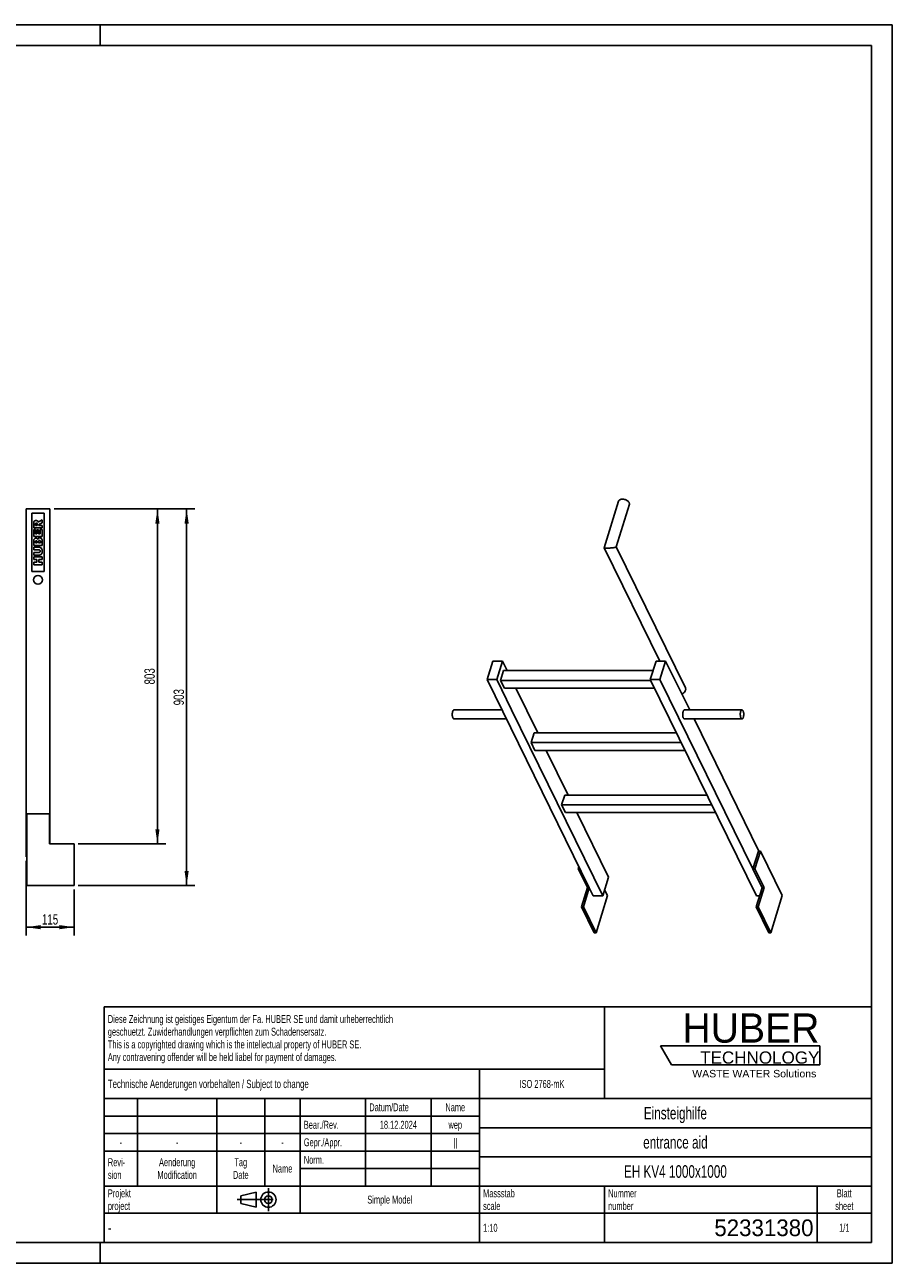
# Model space of a CAD drawing. Header units: millimetres. Extents: x 0 to 4200, y 0 to 2970.
# Tile 2 of 2: x 2120 to 4200, y 0 to 2970. Entities that reach past the tile are written whole.
import ezdxf

# ---------------------------------------------------------------- set-up
doc = ezdxf.new("R2010")
doc.units = ezdxf.units.MM
doc.header["$LTSCALE"] = 231
doc.linetypes.add('CENTER', pattern=[0.6, 0.375, -0.075, 0.075, -0.075])
doc.layers.get('0').update_dxf_attribs({"linetype": 'CONTINUOUS'})
for name, color, linetype in [('005_AXIS', 7, 'CONTINUOUS'), ('007_CURVES', 7, 'CONTINUOUS'), ('050_DIMENSIONING', 7, 'CONTINUOUS'), ('HUBER_Logo_BL0', 7, 'CONTINUOUS')]:
    doc.layers.add(name, color=color, linetype=linetype)
doc.styles.get("Standard").update_dxf_attribs({"font": 'txt', "width": 0.7})
doc.styles.add('TEXTSTYLE_2', font='txt')
doc.styles.add('TEXTSTYLE_3', font='arial.ttf')
doc.styles.add('TEXTSTYLE_4', font='txt', dxfattribs={"width": 0.8})
doc.styles.add('TEXTSTYLE_5', font='txt')
doc.dimstyles.new('DIMSTYLE_5', dxfattribs={"dimtxt": 25, "dimasz": 35, "dimexe": 2, "dimexo": 1, "dimtad": 1, "dimtxsty": 'Standard', "dimblk": '_FILLED', "dimblk1": '_FILLED', "dimblk2": '_FILLED', "dimcen": 0.09, "dimazin": 2, "dimtp": 0.8, "dimtm": 0.8, "dimtfac": 1, "dimtofl": 0, "dimtmove": 0, "dimatfit": 3, "dimldrblk": '_FILLED', "dimfxl": 1, "dimtolj": 1, "dimarcsym": 0})
doc.dimstyles.new('DIMSTYLE_6', dxfattribs={"dimtxt": 25, "dimasz": 35, "dimexe": 2, "dimexo": 1, "dimtad": 1, "dimtxsty": 'Standard', "dimblk": '_FILLED', "dimblk1": '_FILLED', "dimblk2": '_FILLED', "dimcen": 0.09, "dimazin": 2, "dimtp": 0.3, "dimtm": 0.3, "dimtfac": 1, "dimtofl": 0, "dimtmove": 0, "dimatfit": 3, "dimldrblk": '_FILLED', "dimfxl": 1, "dimtolj": 1, "dimarcsym": 0})

# ---------------------------------------------------------------- blocks, each defined once
blk = doc.blocks.new('HUBER_LOGO_BL0', base_point=(3837.5, 503.7))
at = {"layer": 'HUBER_Logo_BL0', "color": 5, "linetype": 'Continuous'}
for p, q in [((4026.4, 521), (3643.9, 521)), ((3643.9, 521), (3670.9, 476)), ((4026.4, 521), (4026.4, 476)), ((3670.9, 476), (4026.4, 476))]:
    blk.add_line(p, q, dxfattribs=at)
at = {"layer": 'HUBER_Logo_BL0', "color": 2, "linetype": 'Continuous', "attachment_point": 3, "line_spacing_factor": 0.78}
for s, insert, char_height, width, style in [('HUBER\\P\\fArial;\\H29.25;TECHNOLOGY ', (4025.4, 599.1), 70.2, 387.672, 'TEXTSTYLE_2'), ('WASTE WATER Solutions', (4018, 463.6), 18, 297.033, 'TEXTSTYLE_3')]:
    blk.add_mtext(s, dxfattribs=dict(at, insert=insert, char_height=char_height, width=width, style=style))
blk = doc.blocks.new('_FILLED')
at = {"color": 0, "linetype": 'ByBlock'}
blk.add_solid([(0, 0), (-1, 0.143), (-1, -0.143)], dxfattribs=at)
blk = doc.blocks.new('*D6')
at = {"layer": '050_DIMENSIONING', "color": 2, "linetype": 'Continuous', "transparency": 16777216}
for p, q in [((2122.7, 964.9), (2122.7, 785.9)), ((2237.7, 895.9), (2237.7, 785.9)), ((2122.7, 805.9), (2180.2, 805.9)), ((2237.7, 805.9), (2180.2, 805.9))]:
    blk.add_line(p, q, dxfattribs=at)
at = {"layer": '050_DIMENSIONING', "color": 2, "linetype": 'Continuous', "transparency": 16777216, "xscale": 35, "yscale": 35, "zscale": 35, "rotation": 180}
blk.add_blockref('_FILLED', (2122.7, 805.9), dxfattribs=at)
at = {"layer": '050_DIMENSIONING', "color": 2, "linetype": 'Continuous', "transparency": 16777216, "xscale": 35, "yscale": 35, "zscale": 35}
blk.add_blockref('_FILLED', (2237.7, 805.9), dxfattribs=at)
at = {"layer": '050_DIMENSIONING', "color": 2, "linetype": 'Continuous', "transparency": 16777216, "insert": (2180.2, 837.1), "char_height": 25, "width": 69.643, "attachment_point": 2, "line_spacing_factor": 0.9}
blk.add_mtext('115', dxfattribs=at)
blk = doc.blocks.new('*D7')
at = {"layer": '050_DIMENSIONING', "color": 2, "linetype": 'Continuous', "transparency": 16777216}
for p, q in [((2189.7, 1808.9), (2457.7, 1808.9)), ((2437.7, 1808.9), (2437.7, 1407.4)), ((2437.7, 1005.9), (2437.7, 1407.4)), ((2247.7, 1005.9), (2457.7, 1005.9))]:
    blk.add_line(p, q, dxfattribs=at)
at = {"layer": '050_DIMENSIONING', "color": 2, "linetype": 'Continuous', "transparency": 16777216, "xscale": 35, "yscale": 35, "zscale": 35}
for p, rotation in [((2437.7, 1808.9), 90), ((2437.7, 1005.9), 270)]:
    blk.add_blockref('_FILLED', p, dxfattribs=dict(at, rotation=rotation))
at = {"layer": '050_DIMENSIONING', "color": 2, "linetype": 'Continuous', "transparency": 16777216, "insert": (2406.4, 1407.4), "char_height": 25, "width": 85.714, "attachment_point": 2, "rotation": 90, "line_spacing_factor": 0.9}
blk.add_mtext('803', dxfattribs=at)
blk = doc.blocks.new('*D8')
at = {"layer": '050_DIMENSIONING', "color": 2, "linetype": 'Continuous', "transparency": 16777216}
for p, q in [((2189.7, 1808.9), (2527.7, 1808.9)), ((2507.7, 1808.9), (2507.7, 1357.4)), ((2507.7, 905.9), (2507.7, 1357.4)), ((2247.7, 905.9), (2527.7, 905.9))]:
    blk.add_line(p, q, dxfattribs=at)
at = {"layer": '050_DIMENSIONING', "color": 2, "linetype": 'Continuous', "transparency": 16777216, "xscale": 35, "yscale": 35, "zscale": 35}
for p, rotation in [((2507.7, 1808.9), 90), ((2507.7, 905.9), 270)]:
    blk.add_blockref('_FILLED', p, dxfattribs=dict(at, rotation=rotation))
at = {"layer": '050_DIMENSIONING', "color": 2, "linetype": 'Continuous', "transparency": 16777216, "insert": (2476.4, 1357.4), "char_height": 25, "width": 85.714, "attachment_point": 2, "rotation": 90, "line_spacing_factor": 0.9}
blk.add_mtext('903', dxfattribs=at)
blk = doc.blocks.new('PROJEKTIONSMETHODE_1_BL1', base_point=(2680, 152.5))
at = {"color": 2, "linetype": 'CENTER'}
for p, q in [((2703.8, 180), (2703.8, 125)), ((2628.7, 152.5), (2731.3, 152.5))]:
    blk.add_line(p, q, dxfattribs=at)
at = {"color": 2, "linetype": 'Continuous'}
for p, q in [((2637.8, 161.7), (2674.5, 170.8)), ((2637.8, 143.3), (2637.8, 161.7)), ((2674.5, 134.2), (2674.5, 170.8)), ((2637.8, 143.3), (2674.5, 134.2))]:
    blk.add_line(p, q, dxfattribs=at)
for radius in [18.3, 9.17]:
    blk.add_circle((2703.8, 152.5), radius, dxfattribs=at)
blk = doc.blocks.new('*T11')
at = {"color": 3, "linetype": 'Continuous'}
for p, q in [((0, 0), (1840, 0)), ((0, 0), (0, -565)), ((1200, 0), (1200, -220)), ((1840, 0), (1840, -565)), ((0, -150), (1200, -150)), ((900, -150), (900, -565)), ((0, -220), (1840, -220)), ((80, -220), (80, -430)), ((270, -220), (270, -495)), ((385, -220), (385, -430)), ((470, -220), (470, -495)), ((627, -220), (627, -430)), ((784, -220), (784, -430)), ((0, -262), (900, -262)), ((900, -290), (1840, -290)), ((0, -304), (900, -304)), ((0, -346), (900, -346)), ((900, -360), (1840, -360)), ((470, -388), (900, -388)), ((0, -430), (1840, -430)), ((1200, -430), (1200, -565)), ((1710, -430), (1710, -565)), ((0, -495), (1840, -495)), ((0, -565), (1840, -565))]:
    blk.add_line(p, q, dxfattribs=at)
at = {"color": 2, "linetype": 'Continuous', "line_spacing_factor": 0.96}
for s, insert, char_height, width, attachment_point in [('Diese Zeichnung ist geistiges Eigentum der Fa. HUBER SE und damit urheberrechtlich \\Pgeschuetzt. Zuwiderhandlungen verpflichten zum Schadensersatz.\\PThis is a copyrighted drawing which is the intellectual property of HUBER SE.\\PAny contravening offender will be held liabel for payment of damages.', (8.75, -19.9), 19, 2214.8571, 1), ('Technische Aenderungen vorbehalten / Subject to change', (8.75, -175), 20, 1524.7619, 1), ('ISO 2768-mK', (1050, -175.5), 19, 332.9524, 2), ('Datum/Date', (635.75, -231.5), 19, 292.2381, 1), ('Name', (842, -231.5), 19, 126.6667, 2), ('Einsteighilfe', (1370, -240), 30, 504.2857, 2), ('Bear./Rev.', (478.75, -273.5), 19, 272.3333, 1), ('18.12.2024', (705.5, -273.5), 19, 273.2381, 2), ('wep', (842, -273.5), 19, 99.5238, 2), ('-', (40, -315.5), 19, 34.381, 2), ('-', (175, -315.5), 19, 34.381, 2), ('-', (327.5, -315.5), 19, 34.381, 2), ('-', (427.5, -315.5), 19, 34.381, 2), ('Gepr./Appr.', (478.75, -315.5), 19, 299.4762, 1), ('||', (842, -315.5), 19, 50.6667, 2), ('entrance aid', (1370, -310), 30, 501.4286, 2), ('Revi-\\Psion', (8.75, -363.3), 19, 138.4286, 1), ('Aenderung\\PModification', (175, -363.3), 19, 303.0952, 2), ('Tag\\PDate', (327.5, -363.3), 19, 117.619, 2), ('Name', (427.5, -378.5), 19, 126.6667, 2), ('Norm. ', (478.75, -357.5), 19, 175.5238, 1), ('EH KV4 1000x1000', (1370, -380), 30, 734.2857, 2), ('Projekt\\Pproject', (8.75, -437.8), 19, 183.6667, 1), ('Massstab\\Pscale', (908.75, -437.8), 19, 224.381, 1), ('Nummer\\Pnumber', (1208.75, -437.8), 19, 186.381, 1), ('Blatt\\Psheet', (1775, -437.8), 19, 137.5238, 2), ('Simple Model', (685, -453), 19, 328.4286, 2), ('1:10', (908.75, -520.5), 19, 94.0952, 1), ('1/1', (1775, -520.5), 19, 79.619, 2)]:
    blk.add_mtext(s, dxfattribs=dict(at, insert=insert, char_height=char_height, width=width, attachment_point=attachment_point))
for s, insert, char_height, width, attachment_point, style in [('-', (8.75, -517.5), 25, 18.3333, 1, 'TEXTSTYLE_4'), ('52331380', (1701.25, -510), 40, 546.6667, 3, 'TEXTSTYLE_5')]:
    blk.add_mtext(s, dxfattribs=dict(at, insert=insert, char_height=char_height, width=width, attachment_point=attachment_point, style=style))

msp = doc.modelspace()

# ---------------------------------------------------------------- linework, layer by layer
at = {"color": 7, "linetype": 'Continuous'}
for p, q in [((0, 2970), (4200, 2970)), ((4200, 0), (4200, 2970)), ((3509.176, 1715.905), (3543.788, 1827.912)), ((3538.022, 1718.141), (3569.489, 1819.97)), ((2122.656, 1808.851), (2179.656, 1808.851)), ((2122.656, 1808.851), (2122.656, 974.851)), ((2179.656, 1005.851), (2179.656, 1808.851)), ((3642.47, 1444.121), (3509.191, 1715.715)), ((3537.969, 1717.972), (3538.022, 1718.141)), ((3538.033, 1718.003), (3538, 1718.07)), ((3703.878, 1380.046), (3538.033, 1718.003)), ((3242.115, 1444.121), (3228.317, 1399.472)), ((3265.141, 1444.121), (3242.115, 1444.121)), ((3251.344, 1399.472), (3265.141, 1444.121)), ((3265.141, 1444.121), (3276.432, 1421.114)), ((3633.566, 1444.121), (3619.768, 1399.472)), ((3656.592, 1444.121), (3633.566, 1444.121)), ((3642.795, 1399.472), (3656.592, 1444.121)), ((3656.592, 1444.121), (3714.179, 1326.773)), ((3473.266, 900.319), (3228.317, 1399.472)), ((3228.317, 1399.472), (3251.344, 1399.472)), ((3251.344, 1399.472), (3287.03, 1326.751)), ((3267.974, 1421.114), (3260.712, 1397.614)), ((3260.712, 1397.614), (3269.864, 1378.966)), ((3260.712, 1397.614), (3620.679, 1397.614)), ((3267.974, 1421.114), (3626.456, 1421.114)), ((3619.768, 1399.472), (3874.173, 881.049)), ((3619.768, 1399.472), (3642.795, 1399.472)), ((3887.743, 900.319), (3642.795, 1399.472)), ((3629.831, 1378.966), (3269.864, 1378.966)), ((3297.115, 1378.966), (3349.642, 1271.928)), ((3287.03, 1326.751), (3505.749, 881.049)), ((3724.631, 1305.473), (3880.155, 988.549)), ((3341.184, 1271.928), (3333.922, 1248.428)), ((3333.922, 1248.428), (3343.074, 1229.78)), ((3333.922, 1248.428), (3693.89, 1248.428)), ((3341.184, 1271.928), (3682.358, 1271.928)), ((3703.041, 1229.78), (3343.074, 1229.78)), ((3370.325, 1229.78), (3422.852, 1122.741)), ((3407.133, 1099.242), (3414.394, 1122.741)), ((3407.133, 1099.242), (3416.284, 1080.593)), ((3407.133, 1099.242), (3767.1, 1099.242)), ((3414.394, 1122.741), (3755.568, 1122.741)), ((2124.156, 1077.851), (2178.656, 1077.851)), ((2178.656, 1077.851), (2178.656, 1005.851)), ((3776.251, 1080.593), (3416.284, 1080.593)), ((3443.535, 1080.593), (3519.546, 925.698)), ((2237.656, 1005.851), (2178.656, 1005.851)), ((2237.656, 1005.851), (2237.656, 905.851)), ((3866.022, 945.858), (3879.215, 988.549)), ((3883.82, 988.549), (3870.628, 945.858)), ((3883.82, 988.549), (3879.215, 988.549)), ((2122.656, 974.851), (2124.156, 974.851)), ((3448.477, 950.833), (3446.94, 945.858)), ((3446.94, 945.858), (3468.903, 901.102)), ((3450.918, 945.858), (3446.94, 945.858)), ((3505.749, 881.049), (3519.546, 925.698)), ((3870.628, 945.858), (3866.022, 945.858)), ((3866.022, 945.858), (3887.985, 901.102)), ((3870.628, 945.858), (3892.591, 901.102)), ((3454.621, 854.886), (3468.903, 901.102)), ((3459.226, 854.886), (3473.266, 900.319)), ((3468.903, 901.102), (3472.881, 901.102)), ((3473.266, 900.319), (3482.722, 881.049)), ((3517.205, 881.632), (3510.286, 895.731)), ((3873.703, 854.886), (3887.743, 900.319)), ((3878.309, 854.886), (3892.591, 901.102)), ((3887.985, 901.102), (3887.743, 900.319)), ((3887.985, 901.102), (3892.591, 901.102)), ((3505.749, 881.049), (3482.722, 881.049)), ((3881.788, 881.049), (3874.173, 881.049)), ((3454.621, 854.886), (3485.125, 792.725)), ((3454.621, 854.886), (3459.226, 854.886)), ((3489.73, 792.725), (3459.226, 854.886)), ((3873.703, 854.886), (3904.208, 792.725)), ((3873.703, 854.886), (3878.309, 854.886)), ((3908.813, 792.725), (3878.309, 854.886)), ((0, 0), (4200, 0))]:
    msp.add_line(p, q, dxfattribs=at)
at = {"color": 3, "linetype": 'Continuous'}
for p, q in [((4200, 2970), (0, 2970)), ((2300, 2970), (2300, 2920)), ((4200, 2970), (4200, 0)), ((2300, 0), (2300, 50)), ((4200, 0), (0, 0))]:
    msp.add_line(p, q, dxfattribs=at)
at = {"color": 5, "linetype": 'Continuous'}
for p, q in [((4150, 2920), (50, 2920)), ((4150, 50), (4150, 2920)), ((50, 50), (4150, 50))]:
    msp.add_line(p, q, dxfattribs=at)
at = {"color": 7, "linetype": 'Continuous'}
for points, knots in [([(3543.788, 1827.912), (3543.891, 1828.243), (3544.181, 1828.894), (3545.09, 1830.095), (3546.836, 1831.3), (3549.5, 1832.133), (3551.483, 1832.302), (3552.536, 1832.302)], [0, 0, 0, 0, 0.09985661, 0.20326446, 0.43080614, 0.69658884, 1, 1, 1, 1]), ([(3552.536, 1832.302), (3553.64, 1832.302), (3555.896, 1832.101), (3559.21, 1831.292), (3562.361, 1830.017), (3565.15, 1828.356), (3567.403, 1826.41), (3568.984, 1824.291), (3569.663, 1822.395), (3569.713, 1820.959), (3569.587, 1820.288), (3569.489, 1819.97)], [0, 0, 0, 0, 0.14175832, 0.28946124, 0.43661396, 0.57679614, 0.70458472, 0.81664182, 0.9131602, 0.95728244, 1, 1, 1, 1]), ([(3509.191, 1715.715), (3509.228, 1715.639), (3509.398, 1715.489), (3509.767, 1715.327), (3510.322, 1715.171), (3511.476, 1714.964), (3513.466, 1714.8), (3515.204, 1714.763), (3516.214, 1714.763)], [0, 0, 0, 0, 0.03539181, 0.08986439, 0.16854155, 0.27479956, 0.57855459, 1, 1, 1, 1]), ([(3516.214, 1714.763), (3518.314, 1714.763), (3522.345, 1714.928), (3527.874, 1715.441), (3531.884, 1716.019), (3534.44, 1716.536), (3535.494, 1716.799), (3535.961, 1716.938)], [0, 0, 0, 0, 0.31645298, 0.60723603, 0.83644271, 0.92652451, 1, 1, 1, 1]), ([(3535.961, 1716.938), (3536.23, 1717.019), (3536.708, 1717.171), (3537.323, 1717.426), (3537.743, 1717.666), (3537.938, 1717.871), (3537.969, 1717.972)], [0, 0, 0, 0, 0.36575674, 0.65378512, 0.86318128, 1, 1, 1, 1]), ([(3695.378, 1365.083), (3697.029, 1365.81), (3700.039, 1367.684), (3702.883, 1370.983), (3704.209, 1373.906), (3704.667, 1376.063), (3704.589, 1378.154), (3704.169, 1379.453), (3703.878, 1380.046)], [0, 0, 0, 0, 0.28454411, 0.55094915, 0.67337444, 0.78785913, 0.89579801, 1, 1, 1, 1])]:
    msp.add_open_spline(points, degree=3, knots=knots, dxfattribs=at)
msp.add_open_spline([(3509.176, 1715.905), (3509.157, 1715.845), (3509.163, 1715.772), (3509.191, 1715.715)], degree=3, dxfattribs=at)
at = {"layer": '005_AXIS', "color": 7, "linetype": 'Continuous'}
for p, q in [((3263.993, 1326.773), (3148.914, 1326.773)), ((3701.551, 1326.773), (3839.71, 1326.773)), ((3274.445, 1305.473), (3148.914, 1305.473)), ((3701.551, 1305.473), (3839.71, 1305.473)), ((2124.156, 1077.851), (2124.156, 905.851)), ((3936.287, 881.632), (3883.82, 988.549)), ((2124.156, 905.851), (2237.656, 905.851)), ((3517.205, 881.632), (3489.73, 792.725)), ((3936.287, 881.632), (3908.813, 792.725)), ((3485.125, 792.725), (3489.73, 792.725)), ((3904.208, 792.725), (3908.813, 792.725))]:
    msp.add_line(p, q, dxfattribs=at)
for start, end in [(0, 180), (180, 360)]:
    msp.add_arc((2151.156, 1638.851), 10.65, start, end, dxfattribs=at)
for points, knots in [([(3146.336, 1307.78), (3145.96, 1308.546), (3145.362, 1310.321), (3144.858, 1313.227), (3144.705, 1316.398), (3144.92, 1319.545), (3145.482, 1322.378), (3146.235, 1324.403), (3147.007, 1325.627), (3147.598, 1326.267), (3148.234, 1326.675), (3148.697, 1326.773), (3148.914, 1326.773)], [0, 0, 0, 0, 0.12346891, 0.26911552, 0.42616207, 0.58211514, 0.72463756, 0.84346087, 0.89210784, 0.93346397, 0.96860665, 1, 1, 1, 1]), ([(3148.914, 1305.473), (3148.678, 1305.473), (3148.169, 1305.591), (3147.483, 1306.074), (3146.853, 1306.824), (3146.504, 1307.438), (3146.336, 1307.78)], [0, 0, 0, 0, 0.19544256, 0.4179159, 0.68405264, 1, 1, 1, 1]), ([(3701.551, 1326.773), (3701.334, 1326.773), (3700.871, 1326.675), (3700.234, 1326.267), (3699.643, 1325.627), (3698.871, 1324.403), (3698.119, 1322.378), (3697.557, 1319.545), (3697.342, 1316.398), (3697.494, 1313.227), (3697.999, 1310.321), (3698.597, 1308.546), (3698.973, 1307.78)], [0, 0, 0, 0, 0.03139335, 0.06653602, 0.10789214, 0.15653911, 0.27536243, 0.41788485, 0.57383792, 0.73088448, 0.87653108, 1, 1, 1, 1]), ([(3698.973, 1307.78), (3699.141, 1307.438), (3699.49, 1306.824), (3700.119, 1306.074), (3700.806, 1305.591), (3701.315, 1305.473), (3701.551, 1305.473)], [0, 0, 0, 0, 0.31594734, 0.58208415, 0.80455751, 1, 1, 1, 1]), ([(3839.71, 1326.773), (3839.493, 1326.773), (3839.03, 1326.675), (3838.393, 1326.267), (3837.803, 1325.627), (3837.03, 1324.403), (3836.278, 1322.378), (3835.716, 1319.545), (3835.501, 1316.398), (3835.653, 1313.227), (3836.158, 1310.321), (3836.756, 1308.546), (3837.132, 1307.78)], [0, 0, 0, 0, 0.03139336, 0.06653603, 0.10789216, 0.15653912, 0.27536241, 0.41788484, 0.57383792, 0.73088448, 0.87653108, 1, 1, 1, 1]), ([(3837.132, 1307.78), (3837.3, 1307.438), (3837.649, 1306.824), (3838.278, 1306.074), (3838.965, 1305.591), (3839.474, 1305.473), (3839.71, 1305.473)], [0, 0, 0, 0, 0.31594734, 0.58208411, 0.80455748, 1, 1, 1, 1]), ([(3842.288, 1324.465), (3842.12, 1324.808), (3841.771, 1325.422), (3841.141, 1326.171), (3840.454, 1326.654), (3839.946, 1326.773), (3839.71, 1326.773)], [0, 0, 0, 0, 0.31594734, 0.58208411, 0.80455748, 1, 1, 1, 1]), ([(3839.71, 1305.473), (3839.927, 1305.473), (3840.389, 1305.571), (3841.026, 1305.979), (3841.617, 1306.618), (3842.389, 1307.843), (3843.142, 1309.867), (3843.704, 1312.701), (3843.919, 1315.847), (3843.766, 1319.018), (3843.261, 1321.924), (3842.663, 1323.7), (3842.288, 1324.465)], [0, 0, 0, 0, 0.03139336, 0.06653603, 0.10789216, 0.15653912, 0.27536241, 0.41788484, 0.57383792, 0.73088448, 0.87653108, 1, 1, 1, 1])]:
    msp.add_open_spline(points, degree=3, knots=knots, dxfattribs=at)
at = {"layer": '007_CURVES', "color": 4, "linetype": 'Continuous'}
for p, q in [((2136.156, 1798.851), (2136.156, 1658.851)), ((2166.156, 1798.851), (2136.156, 1798.851)), ((2161.156, 1782.944), (2155.371, 1779.943)), ((2161.156, 1775.959), (2161.156, 1782.944)), ((2166.156, 1658.851), (2166.156, 1798.851)), ((2141.156, 1773.572), (2141.156, 1763.272)), ((2141.156, 1763.272), (2161.156, 1763.272)), ((2145.426, 1759.561), (2141.156, 1759.561)), ((2141.156, 1759.561), (2141.156, 1742.999)), ((2145.194, 1769.479), (2145.194, 1772.194)), ((2149.259, 1769.479), (2145.194, 1769.479)), ((2145.426, 1749.192), (2145.426, 1759.561)), ((2152.683, 1758.81), (2148.604, 1758.81)), ((2148.604, 1758.81), (2148.604, 1749.192)), ((2149.259, 1772.085), (2149.259, 1769.479)), ((2152.683, 1749.192), (2152.683, 1758.81)), ((2153.038, 1769.479), (2153.038, 1770.025)), ((2161.156, 1769.479), (2153.038, 1769.479)), ((2155.044, 1772.658), (2161.156, 1775.959)), ((2161.156, 1759.861), (2156.626, 1759.861)), ((2156.626, 1759.861), (2156.626, 1749.192)), ((2161.156, 1763.272), (2161.156, 1769.479)), ((2161.156, 1742.999), (2161.156, 1759.861)), ((2141.156, 1742.999), (2161.156, 1742.999)), ((2141.156, 1732.862), (2141.156, 1721.293)), ((2145.207, 1727.528), (2145.207, 1730.257)), ((2149, 1727.528), (2145.207, 1727.528)), ((2148.604, 1749.192), (2145.426, 1749.192)), ((2149, 1730.216), (2149, 1727.528)), ((2156.626, 1749.192), (2152.683, 1749.192)), ((2152.806, 1727.528), (2152.806, 1730.666)), ((2156.858, 1727.528), (2152.806, 1727.528)), ((2156.858, 1730.679), (2156.858, 1727.528)), ((2161.156, 1721.293), (2161.156, 1731.962)), ((2141.156, 1721.293), (2161.156, 1721.293)), ((2153.079, 1717.187), (2141.156, 1717.187)), ((2141.156, 1717.187), (2141.156, 1711.02)), ((2141.156, 1711.02), (2153.366, 1711.02)), ((2153.366, 1704.186), (2141.156, 1704.186)), ((2141.156, 1704.186), (2141.156, 1698.019)), ((2141.156, 1698.019), (2153.079, 1698.019)), ((2161.156, 1693.899), (2141.156, 1693.899)), ((2141.156, 1693.899), (2141.156, 1687.692)), ((2161.156, 1687.692), (2161.156, 1693.899)), ((2141.156, 1687.692), (2148.154, 1687.692)), ((2148.154, 1680.939), (2141.156, 1680.939)), ((2141.156, 1680.939), (2141.156, 1674.759)), ((2141.156, 1674.759), (2161.156, 1674.759)), ((2148.154, 1687.692), (2148.154, 1680.939)), ((2153.065, 1680.939), (2153.065, 1687.692)), ((2153.065, 1687.692), (2161.156, 1687.692)), ((2161.156, 1680.939), (2153.065, 1680.939)), ((2161.156, 1674.759), (2161.156, 1680.939)), ((2136.156, 1658.851), (2166.156, 1658.851))]:
    msp.add_line(p, q, dxfattribs=at)
for points in [[(2141.156, 1773.572), (2141.156, 1775.482), (2141.319, 1776.941), (2141.647, 1777.951)], [(2141.647, 1777.951), (2141.974, 1778.96), (2142.588, 1779.765), (2143.478, 1780.388)], [(2143.478, 1780.388), (2144.362, 1781.007), (2145.439, 1781.321), (2146.708, 1781.321)], [(2145.716, 1774.496), (2145.371, 1774.09), (2145.194, 1773.312), (2145.194, 1772.194)], [(2147.199, 1775.113), (2146.558, 1775.113), (2146.067, 1774.909), (2145.716, 1774.496)], [(2146.708, 1781.321), (2147.827, 1781.321), (2148.782, 1781.075), (2149.59, 1780.603)], [(2148.361, 1774.721), (2148.031, 1774.977), (2147.636, 1775.113), (2147.199, 1775.113)], [(2148.995, 1773.724), (2148.904, 1774.131), (2148.7, 1774.458), (2148.361, 1774.721)], [(2149.259, 1772.085), (2149.259, 1772.357), (2149.177, 1772.903), (2148.995, 1773.724)], [(2149.59, 1780.603), (2150.392, 1780.134), (2151.046, 1779.479), (2151.547, 1778.652)], [(2151.547, 1778.652), (2151.865, 1778.128), (2152.124, 1777.405), (2152.329, 1776.478)], [(2152.329, 1776.478), (2152.588, 1777.214), (2152.834, 1777.76), (2153.075, 1778.09)], [(2153.512, 1771.531), (2153.202, 1771.089), (2153.038, 1770.584), (2153.038, 1770.025)], [(2153.075, 1778.09), (2153.243, 1778.319), (2153.584, 1778.647), (2154.13, 1779.082)], [(2155.044, 1772.658), (2154.254, 1772.231), (2153.748, 1771.866), (2153.512, 1771.531)], [(2154.13, 1779.082), (2154.662, 1779.506), (2155.071, 1779.793), (2155.371, 1779.943)], [(2141.156, 1732.862), (2141.156, 1734.786), (2141.633, 1736.259), (2142.588, 1737.296)], [(2142.588, 1737.296), (2143.543, 1738.333), (2144.73, 1738.851), (2146.135, 1738.851)], [(2145.698, 1732.221), (2145.371, 1731.839), (2145.207, 1731.184), (2145.207, 1730.257)], [(2147.063, 1732.794), (2146.49, 1732.794), (2146.026, 1732.603), (2145.698, 1732.221)], [(2146.135, 1738.851), (2147.322, 1738.851), (2148.331, 1738.483), (2149.18, 1737.749)], [(2148.509, 1732.221), (2148.181, 1732.603), (2147.69, 1732.794), (2147.063, 1732.794)], [(2149, 1730.216), (2149, 1731.171), (2148.836, 1731.839), (2148.509, 1732.221)], [(2149.18, 1737.749), (2149.75, 1737.255), (2150.187, 1736.532), (2150.514, 1735.591)], [(2150.514, 1735.591), (2150.869, 1737.023), (2151.456, 1738.074), (2152.301, 1738.756)], [(2152.301, 1738.756), (2153.147, 1739.438), (2154.198, 1739.779), (2155.467, 1739.779)], [(2153.352, 1732.93), (2152.997, 1732.494), (2152.806, 1731.744), (2152.806, 1730.666)], [(2154.771, 1733.585), (2154.184, 1733.585), (2153.707, 1733.367), (2153.352, 1732.93)], [(2156.299, 1732.93), (2155.917, 1733.367), (2155.412, 1733.585), (2154.771, 1733.585)], [(2155.467, 1739.779), (2156.503, 1739.779), (2157.445, 1739.533), (2158.262, 1739.054)], [(2156.858, 1730.679), (2156.858, 1731.744), (2156.681, 1732.494), (2156.299, 1732.93)], [(2158.262, 1739.054), (2159.095, 1738.565), (2159.75, 1737.91), (2160.229, 1737.078)], [(2160.229, 1737.078), (2160.528, 1736.559), (2160.746, 1735.768), (2160.886, 1734.732)], [(2160.886, 1734.732), (2161.074, 1733.34), (2161.156, 1732.412), (2161.156, 1731.962)], [(2153.079, 1717.187), (2154.266, 1717.187), (2155.371, 1716.996), (2156.422, 1716.628)], [(2156.463, 1698.59), (2155.18, 1698.21), (2154.061, 1698.019), (2153.079, 1698.019)], [(2155.93, 1710.106), (2155.33, 1710.707), (2154.471, 1711.02), (2153.366, 1711.02)], [(2153.366, 1704.186), (2154.457, 1704.186), (2155.303, 1704.486), (2155.917, 1705.086)], [(2155.917, 1705.086), (2156.531, 1705.686), (2156.831, 1706.532), (2156.831, 1707.61)], [(2156.831, 1707.61), (2156.831, 1708.674), (2156.531, 1709.506), (2155.93, 1710.106)], [(2156.422, 1716.628), (2157.472, 1716.259), (2158.386, 1715.686), (2159.177, 1714.895)], [(2158.765, 1699.905), (2158.018, 1699.261), (2157.254, 1698.824), (2156.463, 1698.59)], [(2160.49, 1702.029), (2160.078, 1701.252), (2159.505, 1700.543), (2158.765, 1699.905)], [(2159.177, 1714.895), (2159.969, 1714.104), (2160.514, 1713.285), (2160.829, 1712.421)], [(2161.292, 1704.909), (2161.156, 1703.763), (2160.896, 1702.794), (2160.49, 1702.029)], [(2160.829, 1712.421), (2161.265, 1711.225), (2161.497, 1709.779), (2161.497, 1708.101)], [(2161.497, 1708.101), (2161.497, 1707.119), (2161.428, 1706.055), (2161.292, 1704.909)]]:
    msp.add_open_spline(points, degree=3, dxfattribs=at)

# ---------------------------------------------------------------- block references
msp.add_blockref('*T11', (2310, 615))
at = {"color": 2, "linetype": 'Continuous'}
msp.add_blockref('PROJEKTIONSMETHODE_1_BL1', (2680, 152.5), dxfattribs=at)
at = {"layer": 'HUBER_Logo_BL0'}
msp.add_blockref('HUBER_LOGO_BL0', (3837.497, 503.742), dxfattribs=at)

# ---------------------------------------------------------------- dimensions: what is measured, and where the dimension line sits
at = {"layer": '050_DIMENSIONING', "color": 2, "linetype": 'Continuous'}
for base, p2, picture, middle in [((2437.656, 1005.851), (2246.656, 1005.851), '*D7', (2437.656, 1403.78)), ((2507.656, 905.851), (2246.656, 905.851), '*D8', (2507.656, 1353.78))]:
    dim = msp.add_linear_dim(base=base, p1=(2188.656, 1808.851), p2=p2, angle=270, dimstyle='DIMSTYLE_5', dxfattribs=at)
    dim.commit()
    dim.dimension.update_dxf_attribs({"geometry": picture, "text_midpoint": middle, "dimtype": 160})
dim = msp.add_linear_dim(base=(2237.656, 805.851), p1=(2122.656, 965.851), p2=(2237.656, 896.851), dimstyle='DIMSTYLE_6', dxfattribs=at)
dim.commit()
dim.dimension.update_dxf_attribs({"geometry": '*D6', "text_midpoint": (2176.584, 805.851), "dimtype": 160})

doc.saveas('drawing.dxf')
